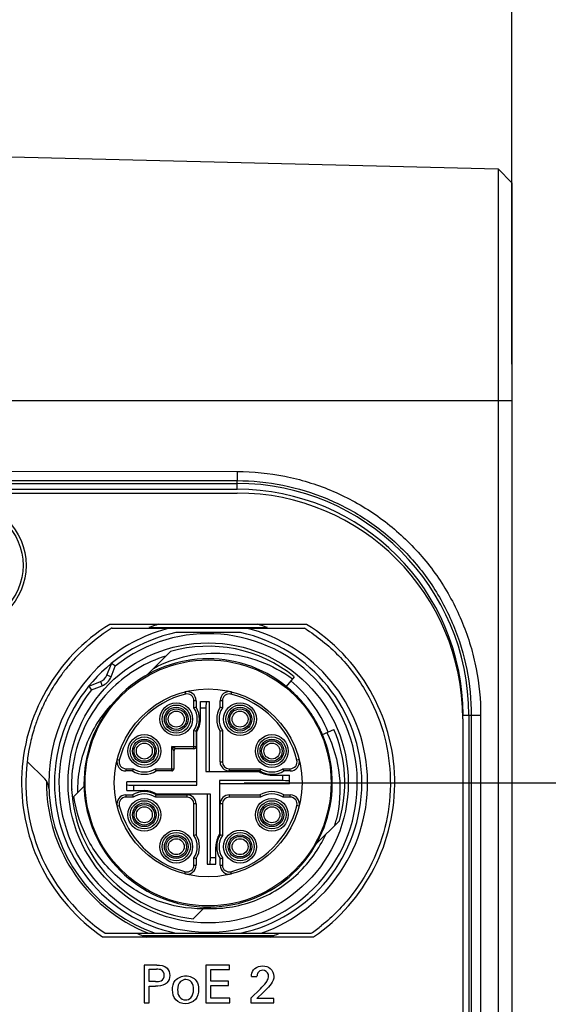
# Model space of a CAD drawing. Header units: inches. Extents: x 0 to 34, y 0 to 22.
# Tile 26 of 59: x 9.5 to 10.4, y 14.5 to 16.2. Entities that reach past the tile are written whole.
import ezdxf

# ---------------------------------------------------------------- set-up
doc = ezdxf.new("R2010")
doc.units = ezdxf.units.IN
doc.header["$LTSCALE"] = 1.87
doc.header["$MEASUREMENT"] = 0
doc.layers.get('0').update_dxf_attribs({"linetype": 'CONTINUOUS'})
for name, color, linetype in [('02___PRT_ALL_AXES', 7, 'CONTINUOUS'), ('COSMETIC', 7, 'CONTINUOUS'), ('DIMENSIONS', 7, 'CONTINUOUS')]:
    doc.layers.add(name, color=color, linetype=linetype)
doc.styles.get("Standard").update_dxf_attribs({"font": 'txt', "width": 0.8})
doc.dimstyles.new('DIMSTYLE_1', dxfattribs={"dimtxt": 0.125, "dimasz": 0.18, "dimexe": 0.125, "dimexo": 0.0625, "dimgap": 0.03125, "dimtad": 0, "dimtih": 1, "dimtoh": 1, "dimdec": 3, "dimzin": 4, "dimdsep": 46, "dimtxsty": 'STANDARD', "dimblk": '_FILLED', "dimblk1": '_FILLED', "dimblk2": '_FILLED', "dimcen": 0.09, "dimadec": 0, "dimazin": 0, "dimtp": 0.001, "dimtm": 0.001, "dimtfac": 1, "dimtdec": 3, "dimtofl": 0, "dimtmove": 0, "dimatfit": 3, "dimldrblk": '_FILLED', "dimfxl": 1, "dimtolj": 1, "dimtzin": 4, "dimarcsym": 0})
doc.dimstyles.new('DIMSTYLE_2', dxfattribs={"dimtxt": 0.125, "dimasz": 0.18, "dimexe": 0.125, "dimexo": 0.0625, "dimgap": 0.0625, "dimtad": 0, "dimtih": 1, "dimtoh": 1, "dimdec": 3, "dimzin": 4, "dimdsep": 46, "dimtxsty": 'STANDARD', "dimblk": '_FILLED', "dimblk1": '_FILLED', "dimblk2": '_FILLED', "dimcen": 0.09, "dimadec": 0, "dimazin": 0, "dimtp": 0.001, "dimtm": 0.001, "dimtfac": 1, "dimtdec": 3, "dimtofl": 0, "dimtmove": 0, "dimatfit": 3, "dimldrblk": '_FILLED', "dimfxl": 1, "dimtolj": 1, "dimtzin": 4, "dimarcsym": 0})

# ---------------------------------------------------------------- blocks, each defined once
blk = doc.blocks.new('_FILLED')
at = {"color": 0, "linetype": 'BYBLOCK'}
blk.add_solid([(0, 0), (-1, 0.1736), (-1, -0.1736)], dxfattribs=at)
blk = doc.blocks.new('*D38')
at = {"layer": 'DIMENSIONS', "color": 2, "linetype": 'CONTINUOUS'}
for p, q in [((6.6999, 15.5659), (6.6999, 19.0724)), ((10.3499, 15.5659), (10.3499, 19.0724)), ((6.6999, 18.9474), (7.6999, 18.9474)), ((10.3499, 18.9474), (9.3499, 18.9474))]:
    blk.add_line(p, q, dxfattribs=at)
at = {"layer": 'DIMENSIONS', "color": 2, "linetype": 'CONTINUOUS', "xscale": 0.18, "yscale": 0.18, "zscale": 0.18, "rotation": 180}
blk.add_blockref('_FILLED', (6.6999, 18.9474), dxfattribs=at)
at = {"layer": 'DIMENSIONS', "color": 2, "linetype": 'CONTINUOUS', "xscale": 0.18, "yscale": 0.18, "zscale": 0.18}
blk.add_blockref('_FILLED', (10.3499, 18.9474), dxfattribs=at)
at = {"layer": 'DIMENSIONS', "color": 2, "linetype": 'CONTINUOUS', "insert": (8.5249, 19.0099), "char_height": 0.125, "width": 1.525, "attachment_point": 2, "line_spacing_factor": 0.9}
blk.add_mtext('(3.650{\\Ftxt.shx;\\W1.000000;\\H0.125000; }[92.71])', dxfattribs=at)
blk = doc.blocks.new('*D40')
at = {"layer": 'DIMENSIONS', "color": 2, "linetype": 'CONTINUOUS'}
blk.add_line((9.8874, 14.8424), (11.0374, 14.8424), dxfattribs=at)
at = {"layer": 'DIMENSIONS', "color": 2, "linetype": 'CONTINUOUS', "insert": (11.0999, 14.9049), "char_height": 0.125, "width": 1.725, "attachment_point": 1, "line_spacing_factor": 0.9}
blk.add_mtext('2X 6.484{\\Ftxt.shx;\\W1.000000;\\H0.125000; }[164.68]', dxfattribs=at)

msp = doc.modelspace()

# ---------------------------------------------------------------- linework, layer by layer
at = {"color": 7, "linetype": 'CONTINUOUS'}
for p, q in [((8.5499, 15.9474), (10.3261, 15.904)), ((10.3261, 15.904), (10.3261, 8.4028)), ((10.3499, 15.8796), (10.3261, 15.904)), ((10.3499, 15.8796), (10.3499, 8.4272)), ((6.6999, 15.5034), (10.3499, 15.5034)), ((8.5499, 15.3823), (9.8753, 15.3806)), ((9.8753, 15.3806), (9.8749, 15.3648)), ((7.1749, 15.36), (9.8749, 15.36)), ((7.1749, 15.35), (9.8749, 15.35)), ((8.5349, 15.3665), (9.8749, 15.3648)), ((9.8749, 15.35), (9.8749, 15.3648)), ((7.1749, 15.3434), (9.8749, 15.3434)), ((9.659, 15.1101), (9.9908, 15.1101)), ((9.8806, 15.1023), (9.7692, 15.1023)), ((9.7596, 15.0694), (9.7195, 15.0293)), ((9.6497, 15.0287), (9.657, 15.0471)), ((9.657, 15.0258), (9.6643, 15.0442)), ((9.657, 15.0258), (9.6497, 15.0287)), ((9.6202, 15.0103), (9.6386, 15.0176)), ((9.6231, 15.003), (9.6415, 15.0102)), ((9.6386, 15.0176), (9.6415, 15.0102)), ((9.9735, 15.026), (9.9599, 15.0092)), ((9.7846, 14.9997), (9.7855, 14.9959)), ((9.8652, 14.9997), (9.8642, 14.9959)), ((9.8003, 14.9722), (9.8003, 14.9845)), ((9.8042, 14.9845), (9.8003, 14.9845)), ((9.8042, 14.9845), (9.8042, 14.9733)), ((9.8115, 14.9526), (9.8115, 14.9832)), ((9.8115, 14.9832), (9.8265, 14.9832)), ((9.8265, 14.9832), (9.8265, 14.8621)), ((9.8456, 14.9733), (9.8456, 14.9845)), ((9.8495, 14.9845), (9.8456, 14.9845)), ((9.8495, 14.9845), (9.8495, 14.9722)), ((9.8209, 14.9713), (9.8115, 14.9713)), ((9.8209, 14.9713), (9.8209, 14.8621)), ((10.0046, 14.9596), (10.0049, 14.9592)), ((10.2654, 14.9595), (10.2959, 14.9595)), ((10.2754, 14.9595), (10.2754, 9.3473)), ((10.2797, 14.9595), (10.2797, 9.3473)), ((10.2959, 14.9595), (10.2959, 9.3473)), ((10.0061, 14.9572), (10.0063, 14.957)), ((10.2649, 14.9534), (10.2649, 9.3534)), ((9.8003, 14.9015), (9.8003, 14.9331)), ((9.8042, 14.932), (9.8042, 14.9054)), ((9.8052, 14.8385), (9.8052, 14.9306)), ((9.8456, 14.8788), (9.8456, 14.932)), ((9.8495, 14.9331), (9.8495, 14.8788)), ((10.0224, 14.9262), (10.0423, 14.9347)), ((9.7619, 14.8631), (9.7619, 14.9054)), ((9.7619, 14.9054), (9.8042, 14.9054)), ((9.7698, 14.9015), (9.7619, 14.9054)), ((9.7619, 14.9054), (9.7658, 14.8975)), ((9.7658, 14.8975), (9.7658, 14.867)), ((9.8003, 14.9015), (9.7698, 14.9015)), ((9.5121, 14.8796), (9.512, 14.8787)), ((9.5425, 14.8492), (9.5121, 14.8796)), ((9.6676, 14.8827), (9.6714, 14.8818)), ((9.8456, 14.8788), (9.8495, 14.8788)), ((9.9822, 14.8827), (9.9784, 14.8818)), ((9.5913, 14.8725), (9.5912, 14.872)), ((9.6828, 14.867), (9.6828, 14.8631)), ((9.6828, 14.867), (9.6951, 14.867)), ((9.694, 14.8631), (9.6828, 14.8631)), ((9.7342, 14.867), (9.7658, 14.867)), ((9.7619, 14.8631), (9.7353, 14.8631)), ((9.8209, 14.8621), (9.9131, 14.8621)), ((9.8613, 14.867), (9.8613, 14.8631)), ((9.8613, 14.867), (9.9156, 14.867)), ((9.9145, 14.8631), (9.8613, 14.8631)), ((9.9546, 14.867), (9.9669, 14.867)), ((9.9669, 14.8631), (9.9558, 14.8631)), ((9.9669, 14.8631), (9.9669, 14.867)), ((9.5887, 14.8465), (9.5887, 14.8458)), ((9.589, 14.8465), (9.5889, 14.846)), ((9.5889, 14.846), (9.5889, 14.8454)), ((9.5889, 14.8454), (9.5889, 14.8449)), ((9.6841, 14.829), (9.6841, 14.844)), ((9.8052, 14.844), (9.6841, 14.844)), ((9.8446, 14.8463), (9.8446, 14.7542)), ((9.9538, 14.8463), (9.8446, 14.8463)), ((9.9656, 14.8408), (9.8446, 14.8408)), ((9.9351, 14.8558), (9.9656, 14.8558)), ((9.9538, 14.8463), (9.9538, 14.8558)), ((9.9656, 14.8408), (9.9656, 14.8558)), ((9.6104, 14.8367), (9.5903, 14.8166)), ((9.6841, 14.829), (9.7146, 14.829)), ((9.6959, 14.8385), (9.6959, 14.829)), ((9.6959, 14.8385), (9.8052, 14.8385)), ((9.8288, 14.8227), (9.7367, 14.8227)), ((9.8233, 14.8227), (9.8233, 14.7017)), ((9.8288, 14.7135), (9.8288, 14.8227)), ((9.6828, 14.8217), (9.6828, 14.8178)), ((9.6828, 14.8217), (9.694, 14.8217)), ((9.6951, 14.8178), (9.6828, 14.8178)), ((9.7885, 14.8178), (9.7342, 14.8178)), ((9.7353, 14.8217), (9.7885, 14.8217)), ((9.7885, 14.8178), (9.7885, 14.8217)), ((9.8003, 14.7517), (9.8003, 14.806)), ((9.8042, 14.806), (9.8003, 14.806)), ((9.8042, 14.806), (9.8042, 14.7528)), ((9.8456, 14.7528), (9.8456, 14.806)), ((9.8495, 14.806), (9.8456, 14.806)), ((9.8495, 14.806), (9.8495, 14.7517)), ((9.8613, 14.8217), (9.8613, 14.8178)), ((9.8613, 14.8217), (9.9145, 14.8217)), ((9.9156, 14.8178), (9.8613, 14.8178)), ((9.9669, 14.8178), (9.9546, 14.8178)), ((9.9558, 14.8217), (9.9669, 14.8217)), ((9.9669, 14.8178), (9.9669, 14.8217)), ((9.6676, 14.8021), (9.6714, 14.8031)), ((9.9822, 14.8021), (9.9784, 14.8031)), ((10.0118, 14.737), (10.0519, 14.7771)), ((9.8383, 14.7017), (9.8383, 14.7322)), ((9.8003, 14.7003), (9.8003, 14.7127)), ((9.8042, 14.7115), (9.8042, 14.7003)), ((9.8288, 14.7135), (9.8383, 14.7135)), ((9.8456, 14.7003), (9.8456, 14.7115)), ((9.8495, 14.7127), (9.8495, 14.7003)), ((9.7846, 14.6851), (9.7855, 14.6889)), ((9.8003, 14.7003), (9.8042, 14.7003)), ((9.8233, 14.7017), (9.8383, 14.7017)), ((9.8456, 14.7003), (9.8495, 14.7003)), ((9.8652, 14.6851), (9.8642, 14.6889)), ((9.7989, 14.6076), (9.8192, 14.6279)), ((9.6469, 14.5826), (10.0029, 14.5826)), ((9.7142, 14.5276), (9.7142, 14.4624)), ((9.736, 14.5276), (9.7142, 14.5276)), ((9.7232, 14.4989), (9.7232, 14.5202)), ((9.7232, 14.5202), (9.7359, 14.5202)), ((9.8207, 14.5276), (9.8207, 14.4624)), ((9.8616, 14.5276), (9.8207, 14.5276)), ((9.8298, 14.4996), (9.8298, 14.5199)), ((9.8298, 14.5199), (9.8616, 14.5199)), ((9.8616, 14.5199), (9.8616, 14.5276)), ((9.8601, 14.4996), (9.8298, 14.4996)), ((9.8601, 14.492), (9.8601, 14.4996)), ((9.8998, 14.5078), (9.9093, 14.5078)), ((9.734, 14.4989), (9.7232, 14.4989)), ((9.7232, 14.4624), (9.7232, 14.4913)), ((9.7232, 14.4913), (9.7338, 14.4913)), ((9.8298, 14.4703), (9.8298, 14.492)), ((9.8298, 14.492), (9.8601, 14.492)), ((9.9152, 14.4867), (9.8989, 14.4706)), ((9.8623, 14.4703), (9.8298, 14.4703)), ((9.8623, 14.4624), (9.8623, 14.4703)), ((9.8989, 14.4706), (9.8989, 14.4624)), ((9.9089, 14.4695), (9.9198, 14.4799)), ((9.9386, 14.4695), (9.9089, 14.4695)), ((9.9386, 14.4624), (9.9386, 14.4695)), ((9.7142, 14.4624), (9.7232, 14.4624)), ((9.8207, 14.4624), (9.8623, 14.4624)), ((9.8989, 14.4624), (9.9386, 14.4624))]:
    msp.add_line(p, q, dxfattribs=at)
for centre, radius in [((9.8249, 14.8424), 0.2421), ((9.8249, 14.8424), 0.2126), ((9.8249, 14.8424), 0.1624), ((9.7698, 14.9526), 0.0283), ((9.7698, 14.9526), 0.0244), ((9.88, 14.9526), 0.0283), ((9.88, 14.9526), 0.0244), ((9.7698, 14.9526), 0.0205), ((9.7698, 14.9526), 0.0177), ((9.7698, 14.9526), 0.0138), ((9.88, 14.9526), 0.0205), ((9.88, 14.9526), 0.0177), ((9.88, 14.9526), 0.0138), ((9.7146, 14.8975), 0.0283), ((9.9351, 14.8975), 0.0283), ((9.7146, 14.8975), 0.0244), ((9.7146, 14.8975), 0.0205), ((9.7146, 14.8975), 0.0177), ((9.7146, 14.8975), 0.0138), ((9.9351, 14.8975), 0.0244), ((9.9351, 14.8975), 0.0205), ((9.9351, 14.8975), 0.0177), ((9.9351, 14.8975), 0.0138), ((9.7146, 14.7873), 0.0283), ((9.7146, 14.7873), 0.0244), ((9.7146, 14.7873), 0.0205), ((9.9351, 14.7873), 0.0283), ((9.9351, 14.7873), 0.0244), ((9.9351, 14.7873), 0.0205), ((9.7146, 14.7873), 0.0177), ((9.7146, 14.7873), 0.0138), ((9.9351, 14.7873), 0.0177), ((9.9351, 14.7873), 0.0138), ((9.7698, 14.7322), 0.0283), ((9.7698, 14.7322), 0.0244), ((9.88, 14.7322), 0.0283), ((9.88, 14.7322), 0.0244), ((9.7698, 14.7322), 0.0205), ((9.7698, 14.7322), 0.0177), ((9.7698, 14.7322), 0.0138), ((9.88, 14.7322), 0.0205), ((9.88, 14.7322), 0.0177), ((9.88, 14.7322), 0.0138)]:
    msp.add_circle(centre, radius, dxfattribs=at)
for centre, radius, start, end in [((9.8749, 14.9595), 0.4005, 0, 90), ((9.8749, 14.9595), 0.3905, 0, 90), ((9.8749, 14.9534), 0.39, 0, 90), ((9.8249, 14.8424), 0.2874, 107.3684, 110.956), ((9.8249, 14.8424), 0.2874, 69.044, 72.6316), ((9.8249, 14.8424), 0.2657, 102.1015, 257.8985), ((9.8249, 14.8424), 0.2579, 141.4807, 128.5193), ((9.8248, 14.8427), 0.3147, 121.7956, 130.8516), ((9.8254, 14.8414), 0.2767, 103.7834, 129.5098), ((9.8249, 14.8424), 0.2657, 282.1015, 77.8985), ((9.8249, 14.8424), 0.2756, 289.463, 76.2709), ((9.8262, 14.8444), 0.3126, 57.0304, 58.2136), ((9.826, 14.8412), 0.3165, 130.8477, 133.8063), ((9.8249, 14.8424), 0.2362, 51, 106.045), ((9.8249, 14.8424), 0.2756, 125.957, 250.537), ((9.8255, 14.8417), 0.3159, 133.8048, 139.8674), ((9.8214, 14.8404), 0.2319, 107.4747, 134.0451), ((9.8233, 14.8436), 0.313, 139.8714, 143.4415), ((9.8249, 14.8424), 0.2146, 50.9958, 23.0027), ((9.6643, 15.0442), 0.00787, 128.5193, 158.5), ((8.4524, 13.4057), 2.038, 53.5105, 53.7318), ((9.8246, 14.8427), 0.3146, 143.4509, 148.9831), ((9.6314, 15.0359), 0.0197, 291.5, 338.5), ((9.6231, 15.003), 0.00787, 111.5, 141.4807), ((9.6314, 15.0359), 0.0276, 291.5, 338.5), ((9.8226, 14.8457), 0.226, 22.0054, 50.0256), ((9.8262, 14.8417), 0.3164, 148.9808, 152.7235), ((9.823, 14.8388), 0.2342, 134.0576, 171.33), ((11.2616, 16.2149), 2.038, 216.2682, 216.4895), ((9.8249, 14.8424), 0.1585, 104.3782, 165.6218), ((9.7885, 14.9845), 0.0157, 360, 104.3782), ((9.7885, 14.9845), 0.0118, 0, 104.3782), ((9.8613, 14.9845), 0.0157, 75.6218, 180), ((9.8613, 14.9845), 0.0118, 75.6218, 180), ((9.8249, 14.8424), 0.1585, 14.3782, 75.6218), ((9.8253, 14.8429), 0.2139, 49.6853, 50.9996), ((9.8248, 14.8423), 0.2147, 47.3128, 49.6848), ((9.8245, 14.8421), 0.2151, 45.9485, 47.3133), ((9.8245, 14.842), 0.2151, 45.4978, 45.9486), ((9.8246, 14.8421), 0.215, 43.5597, 45.498), ((9.826, 14.8418), 0.3162, 152.7226, 158.0202), ((9.8249, 14.8424), 0.2146, 42.1938, 43.5596), ((9.8251, 14.8426), 0.2143, 39.52, 42.1931), ((9.8249, 14.8424), 0.2145, 36.1106, 39.5196), ((9.8238, 14.8427), 0.3139, 158.0214, 161.8927), ((9.8785, 14.7044), 0.279, 105.4516, 106.2923), ((9.7698, 14.9526), 0.0362, 327.3935, 32.6065), ((9.7698, 14.9526), 0.0402, 329.0753, 30.9247), ((9.88, 14.9526), 0.0402, 149.0753, 210.9247), ((9.88, 14.9526), 0.0362, 147.3935, 212.6065), ((9.7711, 14.704), 0.2794, 73.7084, 74.5477), ((9.8249, 14.8425), 0.2145, 35.5149, 36.1103), ((9.825, 14.8425), 0.2144, 33.1148, 35.515), ((9.8252, 14.8426), 0.2141, 32.3516, 32.9762), ((9.7698, 14.9526), 0.0417, 328.1092, 360), ((9.8248, 14.8424), 0.2147, 29.2777, 32.2621), ((9.8245, 14.8422), 0.215, 25.2704, 29.2785), ((9.8238, 14.8428), 0.3138, 161.9026, 167.2047), ((9.8787, 15.2013), 0.2794, 253.7084, 254.5477), ((9.7712, 15.2009), 0.279, 285.4516, 286.2923), ((9.8253, 14.8426), 0.2141, 23.0011, 25.27), ((9.8249, 14.8424), 0.2362, 343.955, 23), ((9.826, 14.8423), 0.3161, 167.2027, 171.0332), ((9.8264, 14.8422), 0.3165, 171.0327, 173.2173), ((9.7698, 14.8975), 0.00394, 90, 180), ((9.8003, 14.9054), 0.00394, 270, 360), ((9.8249, 14.8424), 0.315, 173.3787, 235.5865), ((9.8239, 14.8386), 0.235, 171.2968, 171.6963), ((9.6828, 14.8788), 0.0157, 165.6218, 270), ((9.6828, 14.8788), 0.0118, 165.6218, 270), ((9.8613, 14.8788), 0.0157, 180, 270), ((9.8613, 14.8788), 0.0118, 180, 270), ((9.9669, 14.8788), 0.0157, 270, 14.3782), ((9.9669, 14.8788), 0.0118, 270, 14.3782), ((9.825, 14.8384), 0.2362, 172.7842, 178.0361), ((9.824, 14.8385), 0.2351, 172.5025, 172.7806), ((9.8238, 14.8386), 0.235, 172.288, 172.5025), ((9.8237, 14.8386), 0.2349, 172.0546, 172.288), ((9.8238, 14.8386), 0.235, 171.8145, 172.0546), ((9.9633, 14.7886), 0.2794, 163.7084, 164.5477), ((9.7146, 14.8975), 0.0402, 239.0753, 300.9247), ((9.7146, 14.8975), 0.0362, 237.3935, 302.6065), ((9.4664, 14.7888), 0.279, 15.4516, 16.2923), ((9.7619, 14.867), 0.00394, 270, 360), ((9.9351, 14.8975), 0.0417, 238.1092, 270), ((10.1838, 14.7886), 0.2794, 163.7084, 164.5477), ((9.9351, 14.8975), 0.0402, 239.0753, 300.9247), ((9.9351, 14.8975), 0.0362, 237.3935, 302.6065), ((9.6869, 14.7888), 0.279, 15.4516, 16.2923), ((9.5258, 14.8325), 0.0236, 1.9054, 45), ((9.8246, 14.8425), 0.2793, 179.5626, 181.9274), ((9.8248, 14.8423), 0.2362, 178.6399, 178.8117), ((9.8248, 14.8423), 0.2361, 178.8117, 178.9977), ((9.8246, 14.8423), 0.2359, 179.1541, 179.5812), ((9.8244, 14.8423), 0.2357, 179.5813, 179.8203), ((9.8236, 14.8423), 0.2349, 179.8188, 182.7136), ((9.8246, 14.8384), 0.2357, 179.0508, 181.7509), ((9.8251, 14.8384), 0.2363, 178.4331, 178.8033), ((9.825, 14.8384), 0.2362, 178.8033, 179.0517), ((9.8249, 14.8424), 0.2795, 181.9103, 212.4415), ((9.8249, 14.8424), 0.2362, 182.7156, 263.6822), ((9.7146, 14.7873), 0.0402, 59.0753, 120.9247), ((9.7146, 14.7873), 0.0362, 57.3935, 122.6065), ((9.7146, 14.7873), 0.0417, 58.1092, 90), ((9.9351, 14.7873), 0.0402, 59.0753, 120.9247), ((9.9351, 14.7873), 0.0362, 57.3935, 122.6065), ((9.6828, 14.806), 0.0157, 90, 194.3782), ((9.6828, 14.806), 0.0118, 90, 194.3782), ((9.9629, 14.8961), 0.279, 195.4516, 196.2923), ((9.466, 14.8962), 0.2794, 343.7084, 344.5477), ((9.7885, 14.806), 0.0157, 0, 90), ((9.7885, 14.806), 0.0118, 0, 90), ((9.8613, 14.806), 0.0157, 90, 180), ((9.8613, 14.806), 0.0118, 90, 180), ((10.1834, 14.8961), 0.279, 195.4516, 196.2923), ((9.6865, 14.8962), 0.2794, 343.7084, 344.5477), ((9.9669, 14.806), 0.0157, 345.6218, 90), ((9.9669, 14.806), 0.0118, 345.6218, 90), ((9.8249, 14.8424), 0.1585, 194.3782, 255.6218), ((9.8249, 14.8424), 0.1585, 284.3782, 345.6218), ((9.8256, 14.8311), 0.227, 344.175, 346.4982), ((9.8785, 14.4839), 0.279, 105.4516, 106.2923), ((9.7698, 14.7322), 0.0362, 327.3935, 32.6065), ((9.7698, 14.7322), 0.0402, 329.0753, 30.9247), ((9.88, 14.7322), 0.0417, 148.1092, 180), ((9.88, 14.7322), 0.0402, 149.0753, 210.9247), ((9.88, 14.7322), 0.0362, 147.3935, 212.6065), ((9.7711, 14.4835), 0.2794, 73.7084, 74.5477), ((9.8272, 14.8457), 0.2211, 313.9799, 335.3307), ((9.8787, 14.9808), 0.2794, 253.7084, 254.5477), ((9.7712, 14.9804), 0.279, 285.4516, 286.2923), ((9.8249, 14.8424), 0.2795, 212.4414, 248.3683), ((9.7885, 14.7003), 0.0157, 255.6218, 360), ((9.7885, 14.7003), 0.0118, 255.6218, 360), ((9.8613, 14.7003), 0.0157, 180, 284.3782), ((9.8613, 14.7003), 0.0118, 180, 284.3782), ((9.8258, 14.8412), 0.3135, 304.3944, 308.4934), ((9.8249, 14.8424), 0.2874, 244.7938, 248.064), ((9.8249, 14.8424), 0.2874, 291.936, 295.2062)]:
    msp.add_arc(centre, radius, start, end, dxfattribs=at)
for centre, major_axis, start_param, end_param in [((9.822, 14.9713), (0, 0.0118), 0, 1.570796), ((9.6959, 14.8395), (0.0118, 0), -3.141593, -1.570796), ((9.9538, 14.8453), (0.0118, 0), 0, 1.570796), ((9.8278, 14.7135), (0, 0.0118), -3.141593, -1.570796)]:
    msp.add_ellipse(centre, major_axis=major_axis, ratio=0.087489, start_param=start_param, end_param=end_param, dxfattribs=at)
for points, knots in [([(9.8753, 15.3806), (9.9027, 15.3807), (9.9442, 15.3765), (9.9977, 15.3629), (10.0369, 15.3489), (10.0744, 15.331), (10.11, 15.3096), (10.1432, 15.2848), (10.1739, 15.2568), (10.2017, 15.226), (10.2264, 15.1924), (10.2477, 15.1566), (10.2652, 15.1189), (10.279, 15.0798), (10.292, 15.027), (10.296, 14.9863), (10.2959, 14.9595)], [0, 0, 0, 0, 0.124739, 0.187613, 0.250556, 0.313408, 0.376129, 0.438787, 0.501458, 0.564244, 0.627228, 0.690284, 0.753209, 0.815841, 0.87801, 1, 1, 1, 1]), ([(9.8749, 15.3648), (9.9013, 15.3648), (9.9544, 15.3595), (10.0308, 15.3362), (10.1013, 15.2985), (10.163, 15.2478), (10.2136, 15.186), (10.2513, 15.1155), (10.2745, 15.039), (10.2797, 14.9859), (10.2797, 14.9595)], [0, 0, 0, 0, 0.124968, 0.249973, 0.374955, 0.499954, 0.624962, 0.749971, 0.875, 1, 1, 1, 1]), ([(9.9963, 15.1067), (10.0171, 15.0932), (10.0556, 15.0611), (10.1005, 15.0009), (10.13, 14.9318), (10.1424, 14.8577), (10.1372, 14.7828), (10.1145, 14.7112), (10.0756, 14.647), (10.0403, 14.6113), (10.0209, 14.5959)], [0, 0, 0, 0, 0.125003, 0.250001, 0.374998, 0.5, 0.625002, 0.749999, 0.874997, 1, 1, 1, 1]), ([(9.7305, 15.0404), (9.7491, 15.0504), (9.7894, 15.065), (9.8533, 15.0691), (9.9159, 15.0552), (9.9536, 15.0348), (9.9706, 15.0223)], [0, 0, 0, 0, 0.249983, 0.499964, 0.74996, 1, 1, 1, 1]), ([(9.5996, 14.8259), (9.5995, 14.8399), (9.6019, 14.8681), (9.6134, 14.9089), (9.6325, 14.9467), (9.6499, 14.969), (9.6596, 14.9792)], [0, 0, 0, 0, 0.250029, 0.500037, 0.75003, 1, 1, 1, 1]), ([(10.0303, 14.9296), (10.0415, 14.9064), (10.0559, 14.8557), (10.0524, 14.8032), (10.0463, 14.7781)], [0, 0, 0, 0, 0.499945, 1, 1, 1, 1]), ([(9.8161, 14.6249), (9.7894, 14.6246), (9.7352, 14.6342), (9.665, 14.6764), (9.6139, 14.7406), (9.5967, 14.7926), (9.5928, 14.8191)], [0, 0, 0, 0, 0.249935, 0.499915, 0.749937, 1, 1, 1, 1]), ([(9.8167, 14.6254), (9.8316, 14.6246), (9.8618, 14.626), (9.9056, 14.6374), (9.9462, 14.6575), (9.97, 14.6761), (9.9808, 14.6865)], [0, 0, 0, 0, 0.250004, 0.499995, 0.749987, 1, 1, 1, 1]), ([(9.749, 14.51), (9.749, 14.5134), (9.7455, 14.5205), (9.7387, 14.5202), (9.7359, 14.5202)], [0, 0, 0, 0, 0.545818, 1, 1, 1, 1]), ([(9.8998, 14.5078), (9.8998, 14.5087), (9.9, 14.5137), (9.9025, 14.5188), (9.9056, 14.5215)], [0, 0, 0, 0, 0.184739, 1, 1, 1, 1]), ([(9.9195, 14.5187), (9.9162, 14.5187), (9.9099, 14.5159), (9.9093, 14.5099), (9.9093, 14.5078)], [0, 0, 0, 0, 0.606236, 1, 1, 1, 1]), ([(9.9191, 14.526), (9.9237, 14.526), (9.9344, 14.5237), (9.9384, 14.5129), (9.9384, 14.5078)], [0, 0, 0, 0, 0.474153, 1, 1, 1, 1]), ([(9.9295, 14.5085), (9.9295, 14.5095), (9.9292, 14.5145), (9.9235, 14.5187), (9.9195, 14.5187)], [0, 0, 0, 0, 0.192895, 1, 1, 1, 1]), ([(9.734, 14.4989), (9.7373, 14.4989), (9.7449, 14.4987), (9.749, 14.5064), (9.749, 14.51)], [0, 0, 0, 0, 0.475296, 1, 1, 1, 1]), ([(9.7633, 14.4845), (9.7633, 14.4902), (9.766, 14.5037), (9.7797, 14.5089), (9.7863, 14.5089)], [0, 0, 0, 0, 0.462344, 1, 1, 1, 1]), ([(9.7863, 14.5026), (9.7831, 14.5026), (9.7743, 14.4994), (9.7721, 14.49), (9.7721, 14.485)], [0, 0, 0, 0, 0.394396, 1, 1, 1, 1]), ([(9.7863, 14.5089), (9.7929, 14.5089), (9.8062, 14.5034), (9.8085, 14.4905), (9.8085, 14.4851)], [0, 0, 0, 0, 0.552204, 1, 1, 1, 1]), ([(9.7995, 14.4854), (9.7995, 14.4898), (9.7983, 14.4988), (9.7898, 14.5026), (9.7863, 14.5026)], [0, 0, 0, 0, 0.559037, 1, 1, 1, 1]), ([(9.9249, 14.4974), (9.9257, 14.4985), (9.928, 14.5018), (9.9295, 14.5058), (9.9295, 14.5085)], [0, 0, 0, 0, 0.332713, 1, 1, 1, 1]), ([(9.9384, 14.5078), (9.9384, 14.5068), (9.9383, 14.501), (9.9344, 14.4959), (9.9314, 14.4922)], [0, 0, 0, 0, 0.167793, 1, 1, 1, 1]), ([(9.7535, 14.4969), (9.7526, 14.4961), (9.7471, 14.4916), (9.7395, 14.4913), (9.7338, 14.4913)], [0, 0, 0, 0, 0.177397, 1, 1, 1, 1]), ([(9.7856, 14.4608), (9.7796, 14.4608), (9.7664, 14.4655), (9.7633, 14.4786), (9.7633, 14.4845)], [0, 0, 0, 0, 0.50584, 1, 1, 1, 1]), ([(9.7721, 14.485), (9.7721, 14.4808), (9.7733, 14.4718), (9.7819, 14.4672), (9.7858, 14.4672)], [0, 0, 0, 0, 0.521386, 1, 1, 1, 1]), ([(9.8085, 14.4851), (9.8085, 14.4791), (9.8052, 14.4657), (9.7918, 14.4608), (9.7856, 14.4608)], [0, 0, 0, 0, 0.491032, 1, 1, 1, 1]), ([(9.7858, 14.4672), (9.7891, 14.4672), (9.7979, 14.471), (9.7995, 14.4804), (9.7995, 14.4854)], [0, 0, 0, 0, 0.403626, 1, 1, 1, 1]), ([(9.9314, 14.4922), (9.9286, 14.4886), (9.9245, 14.4847), (9.9206, 14.4807), (9.9198, 14.4799)], [0, 0, 0, 0, 0.803957, 1, 1, 1, 1])]:
    msp.add_open_spline(points, degree=3, knots=knots, dxfattribs=at)
for points in [[(9.736, 14.5276), (9.7422, 14.5276), (9.7496, 14.5269), (9.7538, 14.5223)], [(9.7538, 14.5223), (9.757, 14.5191), (9.7586, 14.5142), (9.7586, 14.5097)], [(9.9056, 14.5215), (9.9092, 14.5246), (9.9144, 14.526), (9.9191, 14.526)], [(9.7586, 14.5097), (9.7586, 14.5051), (9.7567, 14.5002), (9.7535, 14.4969)], [(9.9152, 14.4867), (9.9187, 14.49), (9.922, 14.4935), (9.9249, 14.4974)]]:
    msp.add_open_spline(points, degree=3, dxfattribs=at)
at = {"layer": '02___PRT_ALL_AXES', "color": 7, "linetype": 'CONTINUOUS'}
for p, q in [((9.995, 15.1164), (9.6548, 15.1164)), ((9.9267, 15.1104), (9.7231, 15.1104)), ((9.6425, 14.5764), (10.0072, 14.5764)), ((9.7124, 14.5784), (9.9374, 14.5784))]:
    msp.add_line(p, q, dxfattribs=at)
msp.add_circle((9.3999, 15.2184), 0.105, dxfattribs=at)
for start, end in [(121.8305, 235.5688), (304.4312, 58.1695)]:
    msp.add_arc((9.8249, 14.8424), 0.3225, start, end, dxfattribs=at)
at = {"layer": 'COSMETIC', "color": 7, "linetype": 'CONTINUOUS'}
msp.add_circle((9.3999, 15.2184), 0.1102, dxfattribs=at)

# ---------------------------------------------------------------- dimensions: what is measured, and where the dimension line sits
at = {"layer": 'DIMENSIONS', "color": 2, "linetype": 'CONTINUOUS'}
dim = msp.add_linear_dim(base=(10.3499, 18.9474), p1=(6.6999, 15.5034), p2=(10.3499, 15.5034), text='(<>)', dimstyle='DIMSTYLE_2', dxfattribs=at)
dim.commit()
dim.dimension.update_dxf_attribs({"geometry": '*D38', "text_midpoint": (8.5249, 18.9474), "dimtype": 160})
dim = msp.add_ordinate_dim(feature_location=(9.8874, 14.8424), offset=(1.15, 0), dtype=0, origin=(9.8249, 8.3588), text='2X <>', dimstyle='DIMSTYLE_1', dxfattribs=at)
dim.commit()
dim.dimension.update_dxf_attribs({"geometry": '*D40', "text_midpoint": (11.9624, 14.8424)})

doc.saveas('drawing.dxf')
